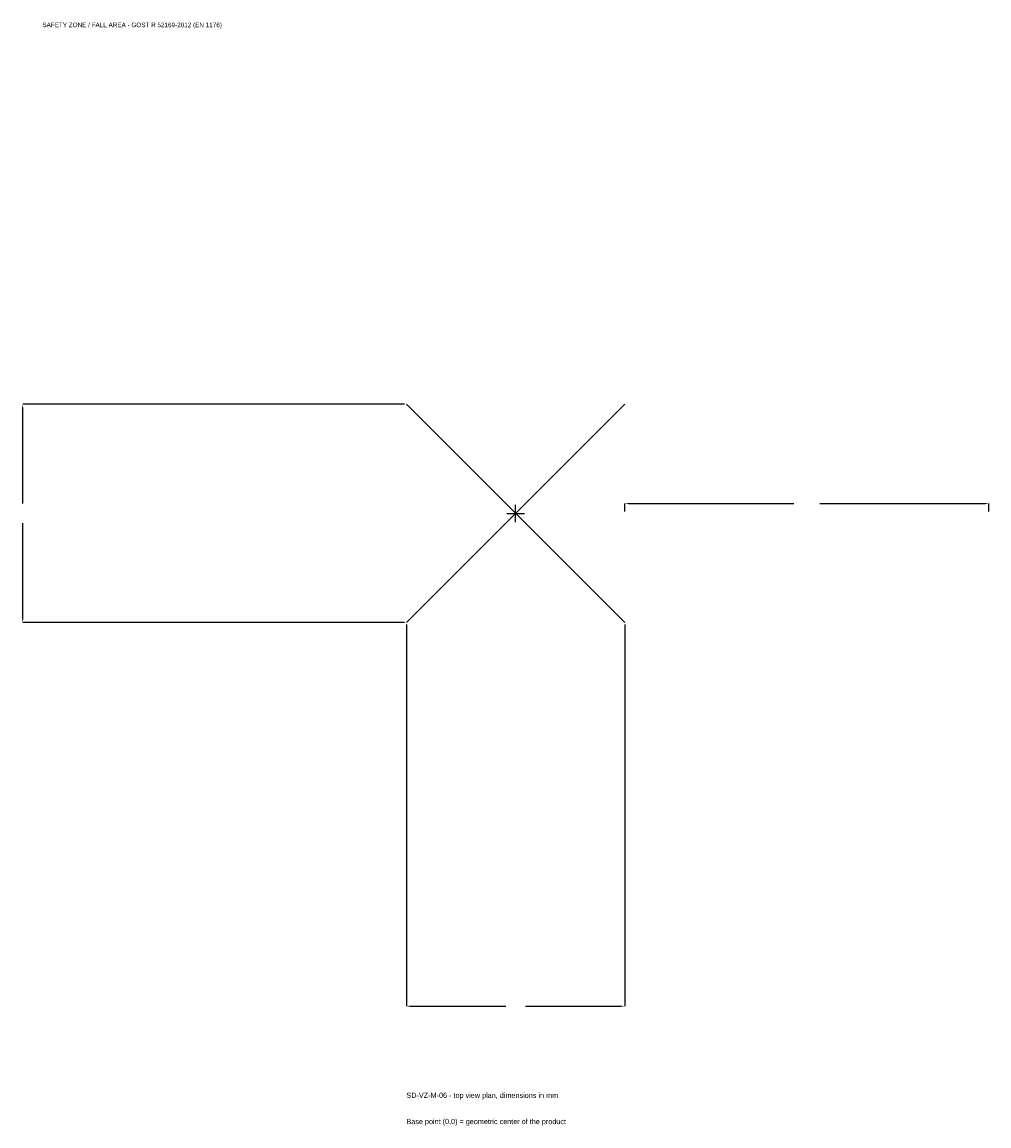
# Model space of a CAD drawing. Extents: x -2034 to 1950, y -2524 to 2025.
import ezdxf

# ---------------------------------------------------------------- set-up
doc = ezdxf.new("R2010")
doc.units = 0
for name, color, linetype in [('GP_MAF_zona_bezopasnosti', 1, 'Continuous'), ('ZSK_DANNYE', 3, 'Continuous'), ('ZSK_KONTUR', 7, 'Continuous'), ('ZSK_RAZMERY', 8, 'Continuous')]:
    doc.layers.add(name, color=color, linetype=linetype)
doc.dimstyles.new('ORION', dxfattribs={"dimtxt": 27, "dimasz": 16.2, "dimexe": 1.25, "dimexo": 8.1, "dimtad": 1, "dimcen": 2.5, "dimazin": 3, "dimtfac": 1, "dimtmove": 0, "dimatfit": 3})

# ---------------------------------------------------------------- blocks, each defined once
blk = doc.blocks.new('_CLOSEDFILLED')
at = {"color": 0, "linetype": 'BYBLOCK'}
blk.add_solid([(-1, 0.16), (0, 0), (-1, -0.16)], dxfattribs=at)
blk = doc.blocks.new('*D1')
for p, q in [((-450, -458.1), (-450, -2031)), ((450, -458.1), (450, -2031)), ((-433.8, -2031), (-40.5, -2031)), ((40.5, -2031), (433.8, -2031))]:
    blk.add_line(p, q)
at = {"layer": 'Defpoints'}
for p in [(-450, -450), (450, -450), (-450, -2031)]:
    blk.add_point(p, dxfattribs=at)
at = {"layer": 'ZSK_RAZMERY', "xscale": 16.2, "yscale": 16.2, "rotation": 180}
blk.add_blockref('_CLOSEDFILLED', (-450, -2031), dxfattribs=at)
at = {"layer": 'ZSK_RAZMERY', "xscale": 16.2, "yscale": 16.2}
blk.add_blockref('_CLOSEDFILLED', (450, -2031), dxfattribs=at)
blk = doc.blocks.new('*D2')
for p, q in [((-458.1, 450), (-2031, 450)), ((-2031, 40.5), (-2031, 433.8)), ((-2031, -433.8), (-2031, -40.5)), ((-458.1, -450), (-2031, -450))]:
    blk.add_line(p, q)
at = {"layer": 'Defpoints'}
for p in [(-450, 450), (-2031, -450), (-450, -450)]:
    blk.add_point(p, dxfattribs=at)
at = {"layer": 'ZSK_RAZMERY', "xscale": 16.2, "yscale": 16.2}
for p, rotation in [((-2031, 450), 90), ((-2031, -450), 270)]:
    blk.add_blockref('_CLOSEDFILLED', p, dxfattribs=dict(at, rotation=rotation))
blk = doc.blocks.new('*D3')
for p, q in [((450, 8.1), (450, 40.5)), ((466.2, 40.5), (1146, 40.5)), ((1254, 40.5), (1933.8, 40.5)), ((1950, 8.1), (1950, 40.5))]:
    blk.add_line(p, q)
at = {"layer": 'Defpoints'}
for p in [(450, 40.5), (450, 0), (1950, 0)]:
    blk.add_point(p, dxfattribs=at)
at = {"layer": 'ZSK_RAZMERY', "xscale": 16.2, "yscale": 16.2, "rotation": 180}
blk.add_blockref('_CLOSEDFILLED', (450, 40.5), dxfattribs=at)
at = {"layer": 'ZSK_RAZMERY', "xscale": 16.2, "yscale": 16.2}
blk.add_blockref('_CLOSEDFILLED', (1950, 40.5), dxfattribs=at)
blk = doc.blocks.new('B1')
at = {"layer": 'ZSK_KONTUR'}
for p, q in [((-450, -450), (450, 450)), ((-450, 450), (450, -450))]:
    blk.add_line(p, q, dxfattribs=at)
at = {"layer": 'ZSK_RAZMERY'}
for p, q in [((-36, 0), (36, 0)), ((0, -36), (0, 36))]:
    blk.add_line(p, q, dxfattribs=at)
at = {"layer": 'GP_MAF_zona_bezopasnosti', "color": 1}
blk.add_text('SAFETY ZONE / FALL AREA - GOST R 52169-2012 (EN 1176)', height=18.9, dxfattribs=at).set_placement((-1950, 2004))
at = {"layer": 'ZSK_RAZMERY'}
dim = blk.add_linear_dim(base=(-2031, -450), p1=(-450, -450), p2=(-450, 450), angle=90, dimstyle='ORION', dxfattribs=at)
dim.commit()
dim.dimension.update_dxf_attribs({"geometry": '*D2', "text_midpoint": (-2031, 0)})
for base, p1, p2, picture, middle in [((450, 40.5), (450, 0), (1950, 0), '*D3', (1200, 40.5)), ((-450, -2031), (-450, -450), (450, -450), '*D1', (0, -2031))]:
    dim = blk.add_linear_dim(base=base, p1=p1, p2=p2, dimstyle='ORION', dxfattribs=at)
    dim.commit()
    dim.dimension.update_dxf_attribs({"geometry": picture, "text_midpoint": middle})

msp = doc.modelspace()

# ---------------------------------------------------------------- block references
msp.add_blockref('B1', (0, 0))

# ---------------------------------------------------------------- texts
at = {"layer": 'ZSK_DANNYE', "color": 3}
msp.add_text('SD-VZ-M-06 - top view plan, dimensions in mm', height=21.6, dxfattribs=at).set_placement((-450, -2409))
at = {"layer": 'ZSK_DANNYE', "color": 7}
msp.add_text('Base point (0,0) = geometric center of the product', height=21.6, dxfattribs=at).set_placement((-450, -2517))

doc.saveas('drawing.dxf')
